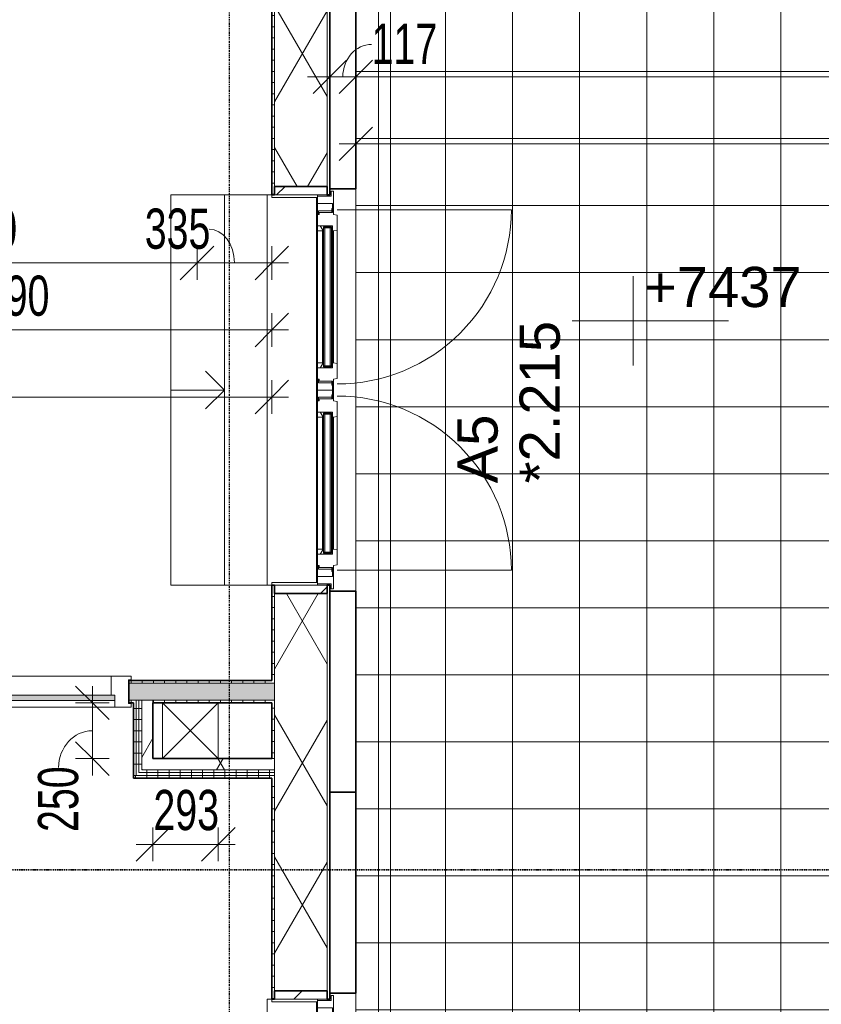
# Model space of a CAD drawing. Header units: millimetres. Extents: x -80560 to 110805, y -11020 to 52719.
# Tile 160 of 182: x 77156 to 80744, y 16700 to 21107. Entities that reach past the tile are written whole.
import ezdxf

# ---------------------------------------------------------------- set-up
doc = ezdxf.new("R2010")
doc.units = ezdxf.units.MM
for name, pattern in [('CENTER2', [20, 8, -4, 4, -4]), ('DASHDOT2', [8, 4, -2, 0, -2]), ('DASHED2-1', [3, 2, -1])]:
    doc.linetypes.add(name, pattern=pattern)
for name, color, linetype, lineweight in [('A-ANNO-DIMS', 211, 'Continuous', 9), ('A-ANNO-DIMS-100', 211, 'Continuous', 9), ('A-DETL', 90, 'Continuous', 18), ('A-DOOR', 31, 'Continuous', 18), ('A-DOOR-FRAM', 31, 'Continuous', 18), ('A-FLOR', 192, 'Continuous', 18), ('A-FLOR-OVHD', 1, 'DASHED2-1', 18), ('A-FLOR-PATT', 8, 'Continuous', 18), ('A-GENM', 13, 'Continuous', 18), ('A-GLAZ', 151, 'Continuous', 18), ('A-GLAZ-IDEN', 152, 'Continuous', 18), ('A-GLAZ-SILL', 1, 'Continuous', 18), ('A-WALL', 113, 'Continuous', 35), ('A-WALL-PATT', 111, 'Continuous', 35), ('G-ANNO-DIMS', 111, 'Continuous', 9), ('G-ANNO-SYMB', 111, 'Continuous', 9), ('I-WALL', 2, 'Continuous', 18), ('S-GRID', 1, 'Continuous', 9)]:
    doc.layers.add(name, color=color, linetype=linetype, lineweight=lineweight)
doc.styles.add('Arial', font='arial.ttf', dxfattribs={"height": 180})
doc.styles.add('Arial_6', font='arial.ttf', dxfattribs={"width": 0.7, "height": 180})
doc.dimstyles.new('n3o_1_8', dxfattribs={"dimscale": 304.8, "dimtxt": 183.646692, "dimasz": 0.492126, "dimexe": 0.246063, "dimexo": 0.0625, "dimgap": 0.032808, "dimtad": 1, "dimdec": 0, "dimdsep": 46, "dimtxsty": 'Arial_6', "dimblk1": 'OBLIQUE', "dimblk2": 'OBLIQUE', "dimsah": 1, "dimcen": 0.09, "dimdle": 0.246063, "dimazin": 0, "dimtfac": 1, "dimtdec": 4, "dimtix": 1, "dimtmove": 0, "dimatfit": 3, "dimfxl": 0.246063, "dimfxlon": 1, "dimtvp": 1, "dimtolj": 1, "dimtzin": 0, "dimarcsym": 2})
doc.dimstyles.new('n3o_1_8_0_decimalen', dxfattribs={"dimscale": 304.8, "dimtxt": 183.646692, "dimasz": 0.492126, "dimexe": 0.328084, "dimexo": 0.0625, "dimgap": 0.032808, "dimtad": 1, "dimdec": 0, "dimdsep": 46, "dimtxsty": 'Arial_6', "dimblk1": 'OBLIQUE', "dimblk2": 'OBLIQUE', "dimsah": 1, "dimcen": 0.09, "dimdle": 0.328084, "dimazin": 0, "dimtfac": 1, "dimtdec": 4, "dimtix": 1, "dimtmove": 1, "dimatfit": 3, "dimfxl": 0.328084, "dimfxlon": 1, "dimtvp": 1, "dimtolj": 1, "dimtzin": 0, "dimarcsym": 2})
doc.dimstyles.new('n3o_1_8_0_decimalen_1', dxfattribs={"dimscale": 304.8, "dimtxt": 183.646692, "dimasz": 0.492126, "dimexe": 0.328084, "dimexo": 0.0625, "dimgap": 0.032808, "dimtad": 1, "dimdec": 0, "dimdsep": 46, "dimtxsty": 'Arial_6', "dimblk1": 'OBLIQUE', "dimblk2": 'OBLIQUE', "dimsah": 1, "dimcen": 0.09, "dimdle": 0.328084, "dimazin": 0, "dimtfac": 1, "dimtdec": 4, "dimtix": 1, "dimtmove": 0, "dimatfit": 3, "dimfxl": 0.328084, "dimfxlon": 1, "dimtvp": 1, "dimtolj": 1, "dimtzin": 0, "dimarcsym": 2})
doc.dimstyles.new('n3o_1_8_1', dxfattribs={"dimscale": 304.8, "dimtxt": 183.646692, "dimasz": 0.492126, "dimexe": 0.246063, "dimexo": 0.0625, "dimgap": 0.032808, "dimtad": 1, "dimdec": 0, "dimdsep": 46, "dimtxsty": 'Arial_6', "dimblk1": 'OBLIQUE', "dimblk2": 'OBLIQUE', "dimsah": 1, "dimcen": 0.09, "dimdle": 0.246063, "dimazin": 0, "dimtfac": 1, "dimtdec": 4, "dimtix": 1, "dimtmove": 1, "dimatfit": 3, "dimfxl": 0.246063, "dimfxlon": 1, "dimtvp": 1, "dimtolj": 1, "dimtzin": 0, "dimarcsym": 2})
doc.dimstyles.new('n3o_1_8_3', dxfattribs={"dimscale": 304.8, "dimtxt": 183.646692, "dimasz": 0.492126, "dimexe": 0.246063, "dimexo": 0.0625, "dimgap": 0.032808, "dimtad": 1, "dimdec": 0, "dimdsep": 46, "dimtxsty": 'Arial_6', "dimblk1": 'OBLIQUE', "dimblk2": 'OBLIQUE', "dimsah": 1, "dimcen": 0.09, "dimdle": 0.246063, "dimazin": 0, "dimtfac": 1, "dimtdec": 4, "dimtix": 1, "dimtmove": 0, "dimatfit": 3, "dimfxl": 0.246063, "dimfxlon": 1, "dimtvp": 1, "dimtolj": 1, "dimtzin": 0, "dimarcsym": 2})
pattern_1 = [(60, (24894.82, 0), (-274.963, 158.75), []), (120, (24894.82, 0), (-274.963, -158.75), [])]
pattern_2 = [(45, (0, 0), (-141.42136, 141.42136), [])]
pattern_3 = [(270, (74454.57, 18150), (50, 2e-13), [])]
pattern_4 = [(90, (77974.57, 17712.5), (-50, 3e-15), [])]
pattern_5 = [(0, (77664.82, 17925), (0, 50), [])]

# ---------------------------------------------------------------- blocks, each defined once
blk = doc.blocks.new('merk 2700 draaikiep - std-33663801-DO_02 tweede verdieping')
at = {"layer": 'A-GLAZ'}
for p, q in [((-1318, 72), (-1284, 72)), ((-1318, 10), (-1318, 72)), ((-1284, 72), (-1284, 4)), ((482, 72), (516, 72)), ((482, 4), (482, 72)), ((516, 72), (516, 4)), ((1284, 72), (1318, 72)), ((1284, 4), (1284, 72)), ((1318, 72), (1318, 10)), ((-1340, 10), (-1318, 10)), ((-1340, 0), (-1340, 10)), ((-1284, 4), (-1262, 4)), ((-1262, 4), (-1262, 0)), ((460, 4), (482, 4)), ((460, 0), (460, 4)), ((516, 4), (538, 4)), ((538, 4), (538, 0)), ((1262, 4), (1284, 4)), ((1262, 0), (1262, 4)), ((1318, 10), (1340, 10)), ((1340, 10), (1340, 0)), ((-1262, 0), (-1340, 0)), ((538, 0), (460, 0)), ((1340, 0), (1262, 0))]:
    blk.add_line(p, q, dxfattribs=at)
at = {"layer": 'A-GLAZ-SILL'}
for p, q in [((-1284, 72), (482, 72)), ((516, 72), (1284, 72)), ((-1262, 4), (460, 4)), ((-1262, 0), (460, 0)), ((538, 4), (1262, 4)), ((538, 0), (1262, 0))]:
    blk.add_line(p, q, dxfattribs=at)
blk = doc.blocks.new('NLRS_41_GM_WPB_spouwlat-SH_generiek_ISR - 235x38-V148-DO_02 tweede verdieping')
at = {"layer": 'A-GENM'}
h = blk.add_hatch(dxfattribs=at)
h.set_pattern_fill('FP_68', color=256, style=0, pattern_type=2)
h.set_pattern_definition(pattern_2)
h.paths.add_polyline_path([(53637, 18539), (53637, 18577), (53402, 18577), (53403.1, 18539)], flags=0)
for p, q in [((53402, 18577), (53402, 18539)), ((53637, 18577), (53402, 18577)), ((53637, 18539), (53637, 18577)), ((53402, 18539), (53637, 18539))]:
    blk.add_line(p, q, dxfattribs=at)
blk = doc.blocks.new('NLRS_41_GM_WPB_spouwlat-SH_generiek_ISR - 235x38-V149-DO_02 tweede verdieping')
at = {"layer": 'A-GENM'}
h = blk.add_hatch(dxfattribs=at)
h.set_pattern_fill('FP_74', color=256, style=0, pattern_type=2)
h.set_pattern_definition(pattern_2)
h.paths.add_polyline_path([(53637, 20323), (53637, 20361), (53402, 20361), (53403.1, 20323)], flags=0)
for p, q in [((53402, 20361), (53402, 20323)), ((53637, 20361), (53402, 20361)), ((53637, 20323), (53637, 20361)), ((53402, 20323), (53637, 20323))]:
    blk.add_line(p, q, dxfattribs=at)
blk = doc.blocks.new('41_dagkanten_SH_generiek_ISR - 12x204_5-V150-DO_02 tweede verdieping')
at = {"layer": 'A-GENM'}
for p, q in [((53594, 20323), (53389.5, 20323)), ((53389.5, 20323), (53389.5, 20311)), ((53594, 20318), (53594, 20323)), ((53389.5, 20311), (53594, 20311))]:
    blk.add_line(p, q, dxfattribs=at)
blk = doc.blocks.new('41_dagkanten_SH_generiek_ISR - 12x204_5-V151-DO_02 tweede verdieping')
at = {"layer": 'A-GENM'}
for p, q in [((53594, 18589), (53389.5, 18589)), ((53389.5, 18589), (53389.5, 18577)), ((53389.5, 18577), (53594, 18577)), ((53594, 18577), (53594, 18582))]:
    blk.add_line(p, q, dxfattribs=at)
blk = doc.blocks.new('NLRS_41_GM_WPB_spouwlat-SH_generiek_ISR - 235x38-V153-DO_02 tweede verdieping')
at = {"layer": 'A-GENM'}
h = blk.add_hatch(dxfattribs=at)
h.set_pattern_fill('FP_68', color=256, style=0, pattern_type=2)
h.set_pattern_definition(pattern_2)
h.paths.add_polyline_path([(53637, 16723), (53637, 16761), (53402, 16761), (53403.1, 16723)], flags=0)
for p, q in [((53402, 16761), (53402, 16723)), ((53637, 16761), (53402, 16761)), ((53637, 16723), (53637, 16761)), ((53402, 16723), (53637, 16723))]:
    blk.add_line(p, q, dxfattribs=at)
blk = doc.blocks.new('41_dagkanten_SH_generiek_ISR - 12x204_5-V154-DO_02 tweede verdieping')
at = {"layer": 'A-GENM'}
for p, q in [((53594, 16723), (53389.5, 16723)), ((53389.5, 16723), (53389.5, 16711)), ((53389.5, 16711), (53594, 16711)), ((53594, 16718), (53594, 16723))]:
    blk.add_line(p, q, dxfattribs=at)
blk = doc.blocks.new('merk 1800 dubbele deur - std-31188327-DO_02 tweede verdieping')
at = {"layer": 'A-GLAZ'}
for p, q in [((-812, 0), (-890, 0)), ((-890, 0), (-890, -10)), ((-812, -4), (-812, 0)), ((890, 0), (812, 0)), ((812, 0), (812, -4)), ((890, -10), (890, 0)), ((-890, -10), (-868, -10)), ((-868, -10), (-868, -72)), ((-834, -72), (-834, -4)), ((-834, -4), (-812, -4)), ((812, -4), (834, -4)), ((834, -4), (834, -72)), ((868, -72), (868, -10)), ((868, -10), (890, -10)), ((-868, -72), (-834, -72)), ((834, -72), (868, -72))]:
    blk.add_line(p, q, dxfattribs=at)
at = {"layer": 'A-GLAZ-SILL'}
for p, q in [((-807, 0), (-812, 0)), ((27, 0), (-27, 0)), ((812, 0), (807, 0))]:
    blk.add_line(p, q, dxfattribs=at)
blk = doc.blocks.new('32_n3o_raam_h1xb2 - 90x139_25_K_2410x2070-32117085-DO_02 tweede verdieping')
at = {"layer": 'A-GLAZ'}
for p, q in [((-1035, 69.5), (-1035, 52.5)), ((-962, 69.5), (-1035, 69.5)), ((-1035, 52.5), (-1023, 52.5)), ((-1023, 52.5), (-1023, -52.5)), ((-962, 39.5), (-962, 69.5)), ((-962, 69.5), (-28, 69.5)), ((28, 69.5), (-28, 69.5)), ((-28, 69.5), (-28, 39.5)), ((28, 39.5), (28, 69.5)), ((28, 69.5), (962, 69.5)), ((1035, 69.5), (962, 69.5)), ((962, 69.5), (962, 39.5)), ((1023, -52.5), (1023, 52.5)), ((1023, 52.5), (1035, 52.5)), ((1035, 52.5), (1035, 69.5)), ((-945, -69.5), (-945, 15.5)), ((-45, 15.5), (-45, -69.5)), ((45, -69.5), (45, 15.5)), ((945, 15.5), (945, -69.5)), ((-1023, -52.5), (-1035, -52.5)), ((-1035, -52.5), (-1035, -69.5)), ((-1035, -69.5), (-945, -69.5)), ((-45, -69.5), (-945, -69.5)), ((-45, -69.5), (45, -69.5)), ((945, -69.5), (45, -69.5)), ((945, -69.5), (1035, -69.5)), ((1035, -52.5), (1023, -52.5)), ((1035, -69.5), (1035, -52.5))]:
    blk.add_line(p, q, dxfattribs=at)
blk = doc.blocks.new('30_n3o_raam_vast - 24mm-31742709-DO_02 tweede verdieping')
at = {"layer": 'A-DOOR'}
blk.add_hatch(color=256, dxfattribs=at).paths.add_polyline_path([(0, 24), (-934, 24), (-934, 0), (0, 0)], flags=0)
for p, q in [((0, 24), (-934, 24)), ((-934, 24), (-934, 0)), ((-934, 0), (0, 0)), ((0, 0), (0, 24))]:
    blk.add_line(p, q, dxfattribs=at)
blk = doc.blocks.new('DPWP_merk 1800 dubbele deur Window1 - Type 1-33599690-DO_02 tweede verdieping')
at = {"layer": 'A-GENM'}
for p, q in [((-395, 0), (-417, 0)), ((-417, 0), (-417, -68)), ((-395, -4), (-395, 0)), ((-395, 0), (-390, 0)), ((390, 0), (395, 0)), ((395, 0), (395, -4)), ((-385, -4), (-395, -4)), ((-385, -64), (-385, -4)), ((-378, -4), (-385, -4)), ((385, -4), (378, -4)), ((395, -4), (385, -4)), ((385, -4), (385, -64)), ((-417, -68), (-373, -68)), ((-373, -64), (-385, -64)), ((-373, -68), (-373, -64)), ((-368, -64), (-373, -64)), ((-368, -68), (-373, -68)), ((373, -64), (368, -64)), ((373, -68), (368, -68)), ((385, -64), (373, -64)), ((373, -64), (373, -68)), ((373, -68), (417, -68))]:
    blk.add_line(p, q, dxfattribs=at)
blk = doc.blocks.new('DPWP_merk 1800 dubbele deur Window2 - Type 1-33599769-DO_02 tweede verdieping')
at = {"layer": 'A-GENM'}
for p, q in [((-395, -4), (-395, 0)), ((-395, 0), (-390, 0)), ((390, 0), (395, 0)), ((395, 0), (395, -4)), ((417, 0), (395, 0)), ((417, -68), (417, 0)), ((-385, -4), (-395, -4)), ((-385, -64), (-385, -4)), ((-378, -4), (-385, -4)), ((385, -4), (378, -4)), ((395, -4), (385, -4)), ((385, -4), (385, -64)), ((-417, -68), (-373, -68)), ((-373, -64), (-385, -64)), ((-373, -68), (-373, -64)), ((-368, -64), (-373, -64)), ((-368, -68), (-373, -68)), ((373, -64), (368, -64)), ((373, -68), (368, -68)), ((385, -64), (373, -64)), ((373, -64), (373, -68)), ((373, -68), (417, -68))]:
    blk.add_line(p, q, dxfattribs=at)
blk = doc.blocks.new('DPWP_merk 1800 dubbele deur Window1 Window1 - Type 1-33599652-DO_02 tweede verdieping')
at = {"layer": 'A-DOOR'}
for p, q in [((298.5, 84), (-298.5, 84)), ((296, 68), (-296, 68)), ((296, 64), (-296, 64))]:
    blk.add_line(p, q, dxfattribs=at)
at = {"layer": 'A-DOOR-FRAM'}
for p, q in [((-368, 68), (-390, 68)), ((-390, 68), (-390, 64)), ((-390, 64), (-378, 64)), ((-378, 64), (-378, 4)), ((-365.5, 84), (-368, 68)), ((-298.5, 84), (-365.5, 84)), ((-318, -4), (-318, 64)), ((-318, 64), (-296, 64)), ((-296, 68), (-298.5, 84)), ((-296, 64), (-296, 68)), ((298.5, 84), (296, 68)), ((296, 68), (296, 64)), ((296, 64), (318, 64)), ((365.5, 84), (298.5, 84)), ((318, 64), (318, -4)), ((368, 68), (365.5, 84)), ((390, 68), (368, 68)), ((378, 4), (378, 64)), ((378, 64), (390, 64)), ((390, 64), (390, 68)), ((-378, 4), (-368, 4)), ((-368, 4), (-368, -4)), ((368, -4), (368, 4)), ((368, 4), (378, 4)), ((-368, -4), (-318, -4)), ((318, -4), (368, -4))]:
    blk.add_line(p, q, dxfattribs=at)
blk = doc.blocks.new('Mobility Plan Swing v2 - Mobility Plan Swing v2-33600307-DO_02 tweede verdieping')
at = {"layer": 'A-GENM'}
blk.add_line((-390, -780), (-390, 0), dxfattribs=at)
blk.add_arc((-390, 0), 780, 270, 0, dxfattribs=at)
blk = doc.blocks.new('30_n3o_RT72_glas met glaslat - Type 1-33600303-DO_02 tweede verdieping')
at = {"layer": 'A-GENM'}
for points in [[(313, -5), (-313, -5), (-313, -11), (313, -11)], [(313, -35), (-313, -35), (-313, -41), (313, -41)]]:
    blk.add_hatch(color=256, dxfattribs=at).paths.add_polyline_path(points, flags=0)
for p, q in [((313, -5), (-313, -5)), ((-313, -5), (-313, -11)), ((-309, -5), (-313, -5)), ((-313, -5), (-313, -41)), ((-313, -11), (313, -11)), ((313, -35), (-313, -35)), ((-313, -35), (-313, -41)), ((-313, -41), (313, -41)), ((-313, -41), (-309, -41)), ((-309, -41), (-309, -5)), ((313, -5), (309, -5)), ((309, -5), (309, -41)), ((309, -41), (313, -41)), ((313, -11), (313, -5)), ((313, -41), (313, -5)), ((313, -41), (313, -35))]:
    blk.add_line(p, q, dxfattribs=at)
blk = doc.blocks.new('DPWP_30_n3o_RT72_glas met glaslat Frame1 - Type 1-33600306-DO_02 tweede verdieping')
at = {"layer": 'A-GENM'}
for p, q in [((-301.317, -5), (-318, -15)), ((-318, -27), (-296, -27)), ((-296, -5), (-301.317, -5)), ((296, -5), (-296, -5)), ((-296, -27), (-296, -5)), ((296, -27), (-296, -27)), ((301.317, -5), (296, -5)), ((296, -5), (296, -27)), ((296, -27), (318, -27)), ((318, -15), (301.317, -5))]:
    blk.add_line(p, q, dxfattribs=at)
blk = doc.blocks.new('DPWP_merk 1800 dubbele deur Window2 Window1 - Type 1-33599731-DO_02 tweede verdieping')
at = {"layer": 'A-DOOR'}
for p, q in [((298.5, 84), (-298.5, 84)), ((296, 68), (-296, 68)), ((296, 64), (-296, 64))]:
    blk.add_line(p, q, dxfattribs=at)
at = {"layer": 'A-DOOR-FRAM'}
for p, q in [((-368, 68), (-390, 68)), ((-390, 68), (-390, 64)), ((-390, 64), (-378, 64)), ((-378, 64), (-378, 4)), ((-365.5, 84), (-368, 68)), ((-298.5, 84), (-365.5, 84)), ((-318, -4), (-318, 64)), ((-318, 64), (-296, 64)), ((-296, 68), (-298.5, 84)), ((-296, 64), (-296, 68)), ((298.5, 84), (296, 68)), ((296, 68), (296, 64)), ((296, 64), (318, 64)), ((365.5, 84), (298.5, 84)), ((318, 64), (318, -4)), ((368, 68), (365.5, 84)), ((390, 68), (368, 68)), ((378, 4), (378, 64)), ((378, 64), (390, 64)), ((390, 64), (390, 68)), ((-378, 4), (-368, 4)), ((-368, 4), (-368, -4)), ((368, -4), (368, 4)), ((368, 4), (378, 4)), ((-368, -4), (-318, -4)), ((318, -4), (368, -4))]:
    blk.add_line(p, q, dxfattribs=at)
blk = doc.blocks.new('Mobility Plan Swing v2 - Mobility Plan Swing v2-33600313-DO_02 tweede verdieping')
at = {"layer": 'A-GENM'}
blk.add_line((-390, 780), (-390, 0), dxfattribs=at)
blk.add_arc((-390, 0), 780, 360, 90, dxfattribs=at)
blk = doc.blocks.new('NLRS_42_GM_ISR_vensterbank_kunststeen-SH_generiek_ISR - 220x20-V477-DO_02 tweede verdieping')
at = {"layer": 'A-GENM'}
for p, q in [((-1323, 199.5), (-1323, 220)), ((-1323, 220), (1323, 220)), ((1323, 220), (1323, 199.5)), ((1311, 0), (-1311, 0))]:
    blk.add_line(p, q, dxfattribs=at)
blk = doc.blocks.new('NLRS_42_GM_ISR_vensterbank_kunststeen-SH_generiek_ISR - 220x20-V476-DO_02 tweede verdieping')
at = {"layer": 'A-GENM'}
for p, q in [((-873, 199.5), (-873, 220)), ((-873, 220), (873, 220)), ((873, 220), (873, 199.5)), ((861, 0), (-861, 0))]:
    blk.add_line(p, q, dxfattribs=at)
blk = doc.blocks.new('DIMBLOCK271-DO_02 tweede verdieping')
at = {"layer": 'A-ANNO-DIMS-100'}
for p, q in [((75894.8, 19718.6), (75969.8, 19793.6)), ((75894.8, 19793.6), (75894.8, 19643.6)), ((75894.8, 19718.6), (75894.8, 19793.6)), ((78284.3, 19718.6), (78359.3, 19793.6)), ((78284.3, 19793.6), (78284.3, 19643.6)), ((78284.3, 19718.6), (78284.3, 19793.6)), ((75894.8, 19718.6), (75819.8, 19643.6)), ((75894.8, 19718.6), (78359.3, 19718.6)), ((78284.3, 19718.6), (78209.3, 19643.6))]:
    blk.add_line(p, q, dxfattribs=at)
at = {"layer": 'A-ANNO-DIMS-100', "color": 0, "insert": (76897.4, 19962.2), "char_height": 180, "width": 461.094, "attachment_point": 1, "line_spacing_factor": 0.941778, "style": 'Arial_6'}
blk.add_mtext('2390', dxfattribs=at)
blk = doc.blocks.new('_Oblique')
at = {"color": 0, "linetype": 'ByBlock', "lineweight": -2}
blk.add_line((-0.5, -0.5), (0.5, 0.5), dxfattribs=at)
blk = doc.blocks.new('DIMBLOCK295-DO_02 tweede verdieping')
at = {"layer": 'A-ANNO-DIMS-100'}
for p, q in [((70624.8, 19418.6), (70699.8, 19493.6)), ((70624.8, 19493.6), (70624.8, 19343.6)), ((70624.8, 19418.6), (70624.8, 19493.6)), ((78284.3, 19418.6), (78359.3, 19493.6)), ((78284.3, 19493.6), (78284.3, 19343.6)), ((78284.3, 19418.6), (78284.3, 19493.6)), ((70624.8, 19418.6), (70549.8, 19343.6)), ((70624.8, 19418.6), (78359.3, 19418.6)), ((78284.3, 19418.6), (78209.3, 19343.6))]:
    blk.add_line(p, q, dxfattribs=at)
at = {"layer": 'A-ANNO-DIMS-100', "color": 0, "insert": (74262.4, 19662.2), "char_height": 180, "width": 461.094, "attachment_point": 1, "line_spacing_factor": 0.941778, "style": 'Arial_6'}
blk.add_mtext('7660', dxfattribs=at)
blk = doc.blocks.new('DIMBLOCK296-DO_02 tweede verdieping')
at = {"layer": 'A-ANNO-DIMS-100'}
for p, q in [((77752.3, 17416.4), (77827.3, 17491.4)), ((77752.3, 17491.4), (77752.3, 17341.4)), ((77752.3, 17416.4), (77752.3, 17491.4)), ((78044.8, 17416.4), (78119.8, 17491.4)), ((78044.8, 17491.4), (78044.8, 17341.4)), ((78044.8, 17416.4), (78044.8, 17491.4)), ((77677.3, 17416.4), (78119.8, 17416.4)), ((77752.3, 17416.4), (77677.3, 17341.4)), ((78044.8, 17416.4), (77969.8, 17341.4))]:
    blk.add_line(p, q, dxfattribs=at)
at = {"layer": 'A-ANNO-DIMS-100', "color": 0, "insert": (77754.5, 17660.1), "char_height": 180, "width": 345.821, "attachment_point": 1, "line_spacing_factor": 0.941778, "style": 'Arial_6'}
blk.add_mtext('293', dxfattribs=at)
blk = doc.blocks.new('DIMBLOCK297-DO_02 tweede verdieping')
at = {"layer": 'A-ANNO-DIMS-100'}
for p, q in [((77481.3, 18050), (77406.3, 18125)), ((77481.3, 17725), (77481.3, 18125)), ((77406.3, 18050), (77556.3, 18050)), ((77481.3, 18050), (77406.3, 18050)), ((77481.3, 18050), (77556.3, 17975)), ((77481.3, 17800), (77406.3, 17875)), ((77556.3, 17800), (77406.3, 17800)), ((77481.3, 17800), (77556.3, 17725)), ((77481.3, 17800), (77556.3, 17800))]:
    blk.add_line(p, q, dxfattribs=at)
blk.add_ellipse((77481.3, 17760.1), major_axis=(0, 164.9), ratio=0.917363, start_param=0, end_param=1.570796, dxfattribs=at)
at = {"layer": 'A-ANNO-DIMS-100', "color": 0, "insert": (77237.6, 17471.9), "char_height": 180, "width": 345.821, "attachment_point": 1, "rotation": 90, "line_spacing_factor": 0.941778, "style": 'Arial_6'}
blk.add_mtext('250', dxfattribs=at)
blk = doc.blocks.new('Spot Elevations - default-305554-DO_02 tweede verdieping')
at = {"layer": 'G-ANNO-DIMS'}
for p, q in [((0, 2), (0, -2)), ((4.277, 0), (-2.723, 0))]:
    blk.add_line(p, q, dxfattribs=at)
blk = doc.blocks.new('DIMBLOCK404-DO_02 tweede verdieping')
at = {"layer": 'A-ANNO-DIMS-100'}
for p, q in [((78660.8, 20551.5), (78735.8, 20626.5)), ((78660.8, 20626.5), (78660.8, 20476.5)), ((78660.8, 20551.5), (78660.8, 20626.5)), ((84060.8, 20551.5), (84135.8, 20626.5)), ((84060.8, 20626.5), (84060.8, 20476.5)), ((84060.8, 20551.5), (84060.8, 20626.5)), ((78585.8, 20551.5), (84135.8, 20551.5)), ((78660.8, 20551.5), (78585.8, 20476.5)), ((84060.8, 20551.5), (83985.8, 20476.5))]:
    blk.add_line(p, q, dxfattribs=at)
at = {"layer": 'A-ANNO-DIMS-100', "color": 0, "insert": (81168.7, 20795.2), "char_height": 180, "width": 461.094, "attachment_point": 1, "line_spacing_factor": 0.941778, "style": 'Arial_6'}
blk.add_mtext('5400', dxfattribs=at)
blk = doc.blocks.new('DIMBLOCK537-DO_02 tweede verdieping')
at = {"layer": 'A-ANNO-DIMS-100'}
for p, q in [((75939.8, 20018.6), (76014.8, 20093.6)), ((75939.8, 20093.6), (75939.8, 19943.6)), ((75939.8, 20018.6), (75939.8, 20093.6)), ((77949.8, 20018.6), (78024.8, 20093.6)), ((77949.8, 20093.6), (77949.8, 19943.6)), ((77949.8, 20018.6), (77949.8, 20093.6)), ((75939.8, 20018.6), (75864.8, 19943.6)), ((75939.8, 20018.6), (77949.8, 20018.6)), ((77949.8, 20018.6), (77874.8, 19943.6))]:
    blk.add_line(p, q, dxfattribs=at)
at = {"layer": 'A-ANNO-DIMS-100', "color": 0, "insert": (76752.7, 20262.2), "char_height": 180, "width": 461.094, "attachment_point": 1, "line_spacing_factor": 0.941778, "style": 'Arial_6'}
blk.add_mtext('2010', dxfattribs=at)
blk = doc.blocks.new('DIMBLOCK538-DO_02 tweede verdieping')
at = {"layer": 'A-ANNO-DIMS-100'}
for p, q in [((77949.8, 20018.6), (78024.8, 20093.6)), ((77949.8, 20093.6), (77949.8, 19943.6)), ((77949.8, 20018.6), (77949.8, 20093.6)), ((78284.3, 20018.6), (78359.3, 20093.6)), ((78284.3, 20093.6), (78284.3, 19943.6)), ((78284.3, 20018.6), (78284.3, 20093.6)), ((77949.8, 20018.6), (77874.8, 19943.6)), ((77949.8, 20018.6), (78359.3, 20018.6)), ((78284.3, 20018.6), (78209.3, 19943.6))]:
    blk.add_line(p, q, dxfattribs=at)
blk.add_ellipse((78003.9, 20018.6), major_axis=(0, 151.3), ratio=0.748017, start_param=4.712389, end_param=6.283185, dxfattribs=at)
at = {"layer": 'A-ANNO-DIMS-100', "color": 0, "insert": (77715.7, 20262.2), "char_height": 180, "width": 345.821, "attachment_point": 1, "line_spacing_factor": 0.941778, "style": 'Arial_6'}
blk.add_mtext('335', dxfattribs=at)
blk = doc.blocks.new('DIMBLOCK605-DO_02 tweede verdieping')
at = {"layer": 'A-ANNO-DIMS-100'}
for p, q in [((78543.8, 20951.5), (78543.8, 20751.5)), ((78543.8, 20851.5), (78543.8, 20951.5)), ((78660.8, 20951.5), (78660.8, 20751.5)), ((78660.8, 20851.5), (78660.8, 20951.5)), ((78543.8, 20851.5), (78618.8, 20926.5)), ((78660.8, 20851.5), (78735.8, 20926.5)), ((78443.8, 20851.5), (78660.8, 20851.5)), ((78543.8, 20851.5), (78468.8, 20776.5)), ((78660.8, 20851.5), (78585.8, 20776.5))]:
    blk.add_line(p, q, dxfattribs=at)
blk.add_ellipse((78731.2, 20851.5), major_axis=(0, 145.2), ratio=0.887992, start_param=0, end_param=1.570796, dxfattribs=at)
at = {"layer": 'A-ANNO-DIMS-100', "color": 0, "insert": (78731.2, 21089.1), "char_height": 180, "width": 345.821, "attachment_point": 1, "line_spacing_factor": 0.941778, "style": 'Arial_6'}
blk.add_mtext('117', dxfattribs=at)
blk = doc.blocks.new('DIMBLOCK606-DO_02 tweede verdieping')
at = {"layer": 'A-ANNO-DIMS-100'}
for p, q in [((78660.8, 20951.5), (78660.8, 20751.5)), ((78660.8, 20851.5), (78660.8, 20951.5)), ((83494.8, 20951.5), (83494.8, 20751.5)), ((83494.8, 20851.5), (83494.8, 20951.5)), ((78660.8, 20851.5), (78735.8, 20926.5)), ((83494.8, 20851.5), (83569.8, 20926.5)), ((78660.8, 20851.5), (78585.8, 20776.5)), ((78660.8, 20851.5), (83494.8, 20851.5)), ((83494.8, 20851.5), (83419.8, 20776.5))]:
    blk.add_line(p, q, dxfattribs=at)
at = {"layer": 'A-ANNO-DIMS-100', "color": 0, "insert": (80885.7, 21095.2), "char_height": 180, "width": 461.094, "attachment_point": 1, "line_spacing_factor": 0.941778, "style": 'Arial_6'}
blk.add_mtext('4834', dxfattribs=at)

msp = doc.modelspace()

# ---------------------------------------------------------------- hatches: boundary and pattern name
at = {"layer": 'A-FLOR-PATT'}
h = msp.add_hatch(dxfattribs=at)
h.set_pattern_fill('FP_188', color=256, style=0, pattern_type=2)
h.set_pattern_definition([(270, (83862.32, 22675), (300, 2e-14), []), (0, (83862.32, 22675), (0, 300), [])])
h.paths.add_polyline_path([(88282.7, 9981), (89063.8, 9981), (89063.8, 35369), (84060.8, 35369), (84060.8, 22034), (81863.1, 22034), (81863.1, 22019), (81798.1, 22019), (81798.1, 22034), (81005.6, 22034), (81005.6, 22018.5), (81022.6, 22018.5), (81022.6, 22012.5), (81867.6, 22012.5), (81867.6, 21972.5), (81022.6, 21972.5), (81022.6, 21966.5), (81005.6, 21966.5), (81004.5, 21919.8), (81003.3, 21916.8), (80997.6, 21914.7), (80993.6, 21915.5), (80989.9, 21920.4), (80989.6, 21926.5), (80989.6, 21966.5), (80972.6, 21967.3), (80972.6, 21972.5), (80937.6, 21973), (80937.6, 22012.5), (80953.4, 22012.5), (80946.3, 22014.7), (80943.2, 22020.5), (80944.1, 22026.2), (80947.6, 22027.1), (80947.6, 22031), (80933.1, 22031), (80933.1, 21951), (80947.6, 21951), (80947.4, 21955), (80944.1, 21955.8), (80943.2, 21961.5), (80947.6, 21967.7), (80955, 21969.7), (80959.5, 21967.3), (80959.6, 21964.5), (80961.1, 21964.5), (80961.1, 21949.5), (80896.1, 21949.5), (80895.4, 22034), (78660.8, 22034), (78660.8, 9981), (87989.1, 9981)], flags=0)
h.paths.add_polyline_path([(87548.5, 10147.5), (78735.8, 10148.4), (78735.8, 10152.5), (88892.3, 10152.5), (88892.3, 35197.5), (84135.8, 35198.2), (84135.8, 35202.5), (88897.3, 35201.8), (88896.6, 10147.5), (87695.4, 10147.5)], flags=0)
h.paths.add_polyline_path([(81003.3, 21928.1), (80999.7, 21930.2), (81001.6, 21928.8)], flags=0)
h.paths.add_polyline_path([(80959.6, 21951), (80958.6, 21956.5), (80958, 21956.6), (80958, 21963.3), (80955.8, 21954.8), (80957.3, 21954.5), (80958.6, 21951)], flags=0)
h.paths.add_polyline_path([(80931.6, 21952.5), (80931.6, 22029.5), (80897.6, 22029.5), (80897.6, 21952.5)], flags=0)
h.paths.add_polyline_path([(80959.6, 22012.5), (80972.6, 22012.5), (80972.6, 22018.5), (80989.6, 22018.5), (80989.6, 22034), (80961.1, 22034), (80961.1, 22032.5), (80955.3, 22026.2), (80959.6, 22014.4), (80955.3, 22012.5), (80959.6, 22012.5)], flags=0)
h.paths.add_polyline_path([(80958, 22019.5), (80958.6, 22027.5), (80959.6, 22027.5), (80961.1, 22031), (80961.1, 22019.5), (80958.6, 22019.5)], flags=0)
h.paths.add_polyline_path([(81821.9, 22020.5), (81861.6, 22020.5), (81861.6, 22032.5), (81856.1, 22032.5), (81856.1, 22034), (81799.6, 22034), (81799.6, 22020.5)], flags=0)
at = {"layer": 'A-WALL-PATT', "lineweight": 18}
h = msp.add_hatch(dxfattribs=at)
h.set_pattern_fill('FP_78', color=256, angle=90, style=0, pattern_type=2)
h.set_pattern_definition([(180, (78543.82, 15926), (7e-14, -50), [])])
h.paths.add_polyline_path([(78296.8, 9948), (78296.8, 11827), (78284.3, 11827), (78284.3, 9948)], flags=0)
h.paths.add_polyline_path([(78296.8, 13573), (78296.8, 14077), (78284.3, 14077), (78284.3, 13573)], flags=0)
h.paths.add_polyline_path([(78284.3, 16723), (78296.8, 16723), (78296.8, 17725), (78284.3, 17725), (78284.3, 17587.4)], flags=0)
h.paths.add_polyline_path([(78284.3, 17800), (78296.8, 17800), (78296.8, 18062.5), (78284.3, 18062.5), (78284.3, 17920.7)], flags=0)
h.paths.add_polyline_path([(78296.8, 18137.5), (78296.8, 18577), (78284.3, 18577), (78284.3, 18137.5)], flags=0)
h.paths.add_polyline_path([(78284.3, 20323), (78296.8, 20323), (78296.8, 22398), (78284.3, 22398), (78284.3, 21586.6)], flags=0)
h = msp.add_hatch(dxfattribs=at)
h.set_pattern_fill('FP_2', color=256, style=0, pattern_type=2)
h.set_pattern_definition(pattern_1)
h.paths.add_polyline_path([(78297.9, 9713), (78531.8, 9713), (78531.8, 11789), (78296.8, 11789), (78296.8, 9713)], flags=0)
h.paths.add_polyline_path([(78531.8, 13611), (78531.8, 14039), (78296.8, 14039), (78297.9, 13611)], flags=0)
h.paths.add_polyline_path([(78296.8, 16761), (78531.8, 16761), (78531.8, 18539), (78296.8, 18539), (78296.8, 17587.4)], flags=0)
h.paths.add_polyline_path([(78296.8, 20361), (78531.8, 20361), (78531.8, 22163), (78296.8, 22163), (78296.8, 21586.6)], flags=0)
h = msp.add_hatch(dxfattribs=at)
h.set_pattern_fill('FP_77', color=256, style=0, pattern_type=2)
h.set_pattern_definition([(90, (78543.82, 15926), (-50, -7e-14), [])])
h.paths.add_polyline_path([(78543.8, 9701), (78543.8, 11827), (78531.8, 11827), (78531.8, 9701)], flags=0)
h.paths.add_polyline_path([(78531.8, 13573), (78543.8, 13573), (78543.8, 14077), (78531.8, 14077), (78531.8, 13588.2)], flags=0)
h.paths.add_polyline_path([(78531.8, 16723), (78543.8, 16723), (78543.8, 18577), (78531.8, 18577), (78531.8, 16761)], flags=0)
h.paths.add_polyline_path([(78543.8, 20323), (78543.8, 22151), (78531.8, 22151), (78531.8, 20323)], flags=0)
at = {"layer": 'A-WALL-PATT', "lineweight": 5}
h = msp.add_hatch(color=256, dxfattribs=at)
h.paths.add_polyline_path([(78284.3, 18062.5), (78296.8, 18062.5), (78296.8, 18137.5), (77644.8, 18137.5), (77644.8, 18062.5), (77752.3, 18062.5)], flags=0)
h.paths.add_polyline_path([(75594.8, 18062.5), (75594.8, 18137.5), (72694.8, 18137.5), (72694.8, 18062.5), (75361.2, 18062.5)], flags=0)
h.paths.add_polyline_path([(70644.8, 18062.5), (70644.8, 18137.5), (70612.3, 18137.5), (70612.3, 18062.5), (70624.8, 18062.5)], flags=0)
at = {"layer": 'A-WALL-PATT', "lineweight": 18}
h = msp.add_hatch(dxfattribs=at)
h.set_pattern_fill('FP_102', color=256, angle=-270, style=0, pattern_type=2)
h.set_pattern_definition(pattern_3)
h.paths.add_polyline_path([(78284.3, 18137.5), (78284.3, 18150), (77644.8, 18150), (77644.8, 18137.5), (77710.5, 18137.5)], flags=0)
h.paths.add_polyline_path([(75594.8, 18137.5), (75594.8, 18150), (72694.8, 18150), (72694.8, 18137.5), (75361.2, 18137.5)], flags=0)
h.paths.add_polyline_path([(70624.8, 18137.5), (70644.8, 18137.5), (70644.8, 18150), (70624.8, 18150)], flags=0)
h = msp.add_hatch(dxfattribs=at)
h.set_pattern_fill('FP_102', color=256, angle=-270, style=0, pattern_type=2)
h.set_pattern_definition(pattern_3)
h.paths.add_polyline_path([(78284.3, 18050), (78284.3, 18062.5), (77752.3, 18062.5), (77752.3, 18050)], flags=0)
h.paths.add_polyline_path([(77644.8, 18050), (77677.3, 18050), (77677.3, 18062.5), (77644.8, 18062.5)], flags=0)
h.paths.add_polyline_path([(75361.2, 18050), (75594.8, 18050), (75594.8, 18062.5), (72694.8, 18062.5), (72694.8, 18050), (74773.8, 18050)], flags=0)
h.paths.add_polyline_path([(70644.8, 18050), (70644.8, 18062.5), (70624.8, 18062.5), (70624.8, 18050)], flags=0)
h = msp.add_hatch(dxfattribs=at)
h.set_pattern_fill('FP_133', color=256, angle=90, style=0, pattern_type=2)
h.set_pattern_definition(pattern_5)
h.paths.add_polyline_path([(77677.3, 17725), (77677.3, 18050), (77664.8, 18050), (77664.8, 17725)], flags=0)
h = msp.add_hatch(dxfattribs=at)
h.set_pattern_fill('FP_133', color=256, angle=90, style=0, pattern_type=2)
h.set_pattern_definition(pattern_5)
h.paths.add_polyline_path([(77689.8, 17737.5), (77689.8, 18062.5), (77677.3, 18062.5), (77677.3, 17737.5)], flags=0)
h = msp.add_hatch(dxfattribs=at)
h.set_pattern_fill('FP_133', color=256, angle=90, style=0, pattern_type=2)
h.set_pattern_definition(pattern_5)
h.paths.add_polyline_path([(77689.8, 17750), (77702.3, 17750), (77702.3, 18062.5), (77689.8, 18062.5), (77689.8, 17800)], flags=0)
h = msp.add_hatch(dxfattribs=at)
h.set_pattern_fill('FP_2', color=256, style=0, pattern_type=2)
h.set_pattern_definition(pattern_1)
h.paths.add_polyline_path([(77710.5, 17800), (77752.3, 17800), (77752.3, 18062.5), (77702.3, 18062.5), (77702.3, 17800)], flags=0)
h = msp.add_hatch(dxfattribs=at)
h.set_pattern_fill('FP_2', color=256, style=0, pattern_type=2)
h.set_pattern_definition(pattern_1)
h.paths.add_polyline_path([(78284.3, 17750), (78296.8, 17750), (78296.8, 17800), (77702.3, 17800), (77702.3, 17750), (77710.5, 17750)], flags=0)
h = msp.add_hatch(dxfattribs=at)
h.set_pattern_fill('FP_132', color=256, angle=90, style=0, pattern_type=2)
h.set_pattern_definition(pattern_4)
h.paths.add_polyline_path([(78284.3, 17712.5), (78284.3, 17725), (77664.8, 17725), (77664.8, 17712.5), (77710.5, 17712.5)], flags=0)
h = msp.add_hatch(dxfattribs=at)
h.set_pattern_fill('FP_132', color=256, angle=90, style=0, pattern_type=2)
h.set_pattern_definition(pattern_4)
h.paths.add_polyline_path([(77710.5, 17725), (78296.8, 17725), (78296.8, 17737.5), (77677.3, 17737.5), (77677.3, 17725)], flags=0)
h = msp.add_hatch(dxfattribs=at)
h.set_pattern_fill('FP_132', color=256, angle=90, style=0, pattern_type=2)
h.set_pattern_definition(pattern_4)
h.paths.add_polyline_path([(77710.5, 17737.5), (78296.8, 17737.5), (78296.8, 17750), (77689.8, 17750), (77689.8, 17737.5)], flags=0)

# ---------------------------------------------------------------- linework, layer by layer
at = {"layer": 'A-DETL'}
for p, q in [((78072.8, 19450), (77988, 19534.9)), ((77832.8, 19450), (78072.8, 19450)), ((78072.8, 19450), (77988, 19365.1)), ((78044.8, 18050), (77794.8, 17800)), ((77794.8, 18050), (78044.8, 17800))]:
    msp.add_line(p, q, dxfattribs=at)
at = {"layer": 'A-FLOR'}
for p, q in [((78263.8, 20323), (77832.8, 20323)), ((77832.8, 20323), (77832.8, 18577)), ((78072.8, 20323), (78072.8, 18577)), ((78660.8, 20350), (78660.8, 18550)), ((77832.8, 18577), (78263.8, 18577)), ((77794.8, 17800), (77794.8, 18050)), ((78044.8, 18050), (78044.8, 17800)), ((78660.8, 16750), (78660.8, 14050))]:
    msp.add_line(p, q, dxfattribs=at)
at = {"layer": 'A-FLOR-OVHD'}
msp.add_line((78815.8, 21879), (78815.8, 9429), dxfattribs=at)
at = {"layer": 'A-WALL', "lineweight": 18}
for p, q in [((78296.8, 20361), (78296.8, 22398)), ((78531.8, 20361), (78531.8, 22163)), ((78531.8, 20323), (78531.8, 20318)), ((78543.8, 20323), (78543.8, 20318)), ((78531.8, 18582), (78531.8, 18577)), ((78543.8, 18582), (78543.8, 18577)), ((78296.8, 16761), (78296.8, 18539)), ((78531.8, 16761), (78531.8, 18539)), ((78296.8, 18137.5), (77644.8, 18137.5)), ((78296.8, 18062.5), (77644.8, 18062.5)), ((77677.3, 18062.5), (77677.3, 17725)), ((77689.8, 18062.5), (77689.8, 17737.5)), ((77702.3, 18062.5), (77702.3, 17750)), ((77752.3, 18062.5), (77752.3, 18050)), ((78296.8, 17800), (78284.3, 17800)), ((77677.3, 17725), (78296.8, 17725)), ((77689.8, 17737.5), (78296.8, 17737.5)), ((77702.3, 17750), (78296.8, 17750)), ((78531.8, 16723), (78531.8, 16718)), ((78543.8, 16723), (78543.8, 16718))]:
    msp.add_line(p, q, dxfattribs=at)
at = {"layer": 'A-WALL'}
for p, q in [((78284.3, 22310.5), (78284.3, 20323)), ((78543.8, 20323), (78543.8, 22151)), ((78660.8, 20350), (78660.8, 22034)), ((78296.8, 20323), (78296.8, 20361)), ((78296.8, 20361), (78531.8, 20361)), ((78531.8, 20361), (78531.8, 20323)), ((78284.3, 20323), (78296.8, 20323)), ((78531.8, 20323), (78543.8, 20323)), ((78543.8, 20350), (78660.8, 20350)), ((78284.3, 18577), (78284.3, 18150)), ((78296.8, 18577), (78284.3, 18577)), ((78296.8, 18539), (78296.8, 18577)), ((78543.8, 18577), (78531.8, 18577)), ((78531.8, 18577), (78531.8, 18539)), ((78543.8, 16723), (78543.8, 18577)), ((78531.8, 18539), (78296.8, 18539)), ((78660.8, 18550), (78543.8, 18550)), ((78660.8, 16750), (78660.8, 18550)), ((78284.3, 18050), (78284.3, 17800)), ((78284.3, 17712.5), (78284.3, 16723)), ((78543.8, 17650), (78660.8, 17650)), ((78296.8, 16723), (78296.8, 16761)), ((78296.8, 16761), (78531.8, 16761)), ((78531.8, 16761), (78531.8, 16723)), ((78543.8, 16750), (78660.8, 16750)), ((78284.3, 16723), (78296.8, 16723)), ((78531.8, 16723), (78543.8, 16723))]:
    msp.add_line(p, q, dxfattribs=at)
at = {"layer": 'G-ANNO-SYMB', "linetype": 'DASHDOT2', "lineweight": 35}
msp.add_line((33930.3, 17302.3), (90250.9, 17302.3), dxfattribs=at)
at = {"layer": 'I-WALL', "lineweight": 35}
for p, q in [((78284.3, 18150), (77644.8, 18150)), ((77644.8, 18150), (77644.8, 18050)), ((77644.8, 18050), (77664.8, 18050)), ((77664.8, 18050), (77664.8, 17712.5)), ((77752.3, 18050), (78284.3, 18050)), ((77752.3, 17800), (77752.3, 18050)), ((78284.3, 17800), (77752.3, 17800)), ((77664.8, 17712.5), (78284.3, 17712.5))]:
    msp.add_line(p, q, dxfattribs=at)
at = {"layer": 'S-GRID', "linetype": 'CENTER2', "lineweight": 25}
msp.add_line((78094.8, 4383.3), (78094.8, 52119.1), dxfattribs=at)

# ---------------------------------------------------------------- block references
at = {"layer": 'A-DOOR'}
for name, p, rotation in [('DPWP_merk 1800 dubbele deur Window2 Window1 - Type 1-33599731-DO_02 tweede verdieping', (78492.8, 19867), 270.0000000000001), ('DPWP_merk 1800 dubbele deur Window1 Window1 - Type 1-33599652-DO_02 tweede verdieping', (78492.8, 19033), 270.0000000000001), ('30_n3o_raam_vast - 24mm-31742709-DO_02 tweede verdieping', (76647.8, 18084.5), 180)]:
    msp.add_blockref(name, p, dxfattribs=dict(at, rotation=rotation))
at = {"layer": 'A-GENM'}
for name in ['NLRS_41_GM_WPB_spouwlat-SH_generiek_ISR - 235x38-V149-DO_02 tweede verdieping', '41_dagkanten_SH_generiek_ISR - 12x204_5-V150-DO_02 tweede verdieping', '41_dagkanten_SH_generiek_ISR - 12x204_5-V151-DO_02 tweede verdieping', 'NLRS_41_GM_WPB_spouwlat-SH_generiek_ISR - 235x38-V148-DO_02 tweede verdieping', 'NLRS_41_GM_WPB_spouwlat-SH_generiek_ISR - 235x38-V153-DO_02 tweede verdieping', '41_dagkanten_SH_generiek_ISR - 12x204_5-V154-DO_02 tweede verdieping']:
    msp.add_blockref(name, (24894.8, 0), dxfattribs=at)
for name, p, rotation in [('NLRS_42_GM_ISR_vensterbank_kunststeen-SH_generiek_ISR - 220x20-V476-DO_02 tweede verdieping', (78483.8, 19450), 89.99999999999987), ('DPWP_merk 1800 dubbele deur Window2 - Type 1-33599769-DO_02 tweede verdieping', (78556.8, 19867), 270.0000000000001), ('Mobility Plan Swing v2 - Mobility Plan Swing v2-33600313-DO_02 tweede verdieping', (78576.8, 19867), 270.0000000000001), ('DPWP_30_n3o_RT72_glas met glaslat Frame1 - Type 1-33600306-DO_02 tweede verdieping', (78515.8, 19867), 270.0000000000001), ('30_n3o_RT72_glas met glaslat - Type 1-33600303-DO_02 tweede verdieping', (78556.8, 19867), 270.0000000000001), ('DPWP_merk 1800 dubbele deur Window1 - Type 1-33599690-DO_02 tweede verdieping', (78556.8, 19033), 270.0000000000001), ('Mobility Plan Swing v2 - Mobility Plan Swing v2-33600307-DO_02 tweede verdieping', (78576.8, 19033), 90.00000000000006), ('DPWP_30_n3o_RT72_glas met glaslat Frame1 - Type 1-33600306-DO_02 tweede verdieping', (78515.8, 19033), 270.0000000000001), ('30_n3o_RT72_glas met glaslat - Type 1-33600303-DO_02 tweede verdieping', (78556.8, 19033), 270.0000000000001), ('NLRS_42_GM_ISR_vensterbank_kunststeen-SH_generiek_ISR - 220x20-V477-DO_02 tweede verdieping', (78483.8, 15400), 89.99999999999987)]:
    msp.add_blockref(name, p, dxfattribs=dict(at, rotation=rotation))
at = {"layer": 'A-GLAZ'}
for name, p, rotation in [('merk 1800 dubbele deur - std-31188327-DO_02 tweede verdieping', (78560.8, 19450), 270.0000000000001), ('32_n3o_raam_h1xb2 - 90x139_25_K_2410x2070-32117085-DO_02 tweede verdieping', (76619.8, 18100), 180), ('merk 2700 draaikiep - std-33663801-DO_02 tweede verdieping', (78560.8, 15400), 90.00000000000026)]:
    msp.add_blockref(name, p, dxfattribs=dict(at, rotation=rotation))
at = {"layer": 'G-ANNO-DIMS', "xscale": 99.99999999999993, "yscale": 99.99999999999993, "zscale": 99.99999999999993}
msp.add_blockref('Spot Elevations - default-305554-DO_02 tweede verdieping', (79901.8, 19759), dxfattribs=at)

# ---------------------------------------------------------------- texts
at = {"layer": 'A-GLAZ-IDEN', "lineweight": 9, "char_height": 180, "attachment_point": 1, "rotation": 90, "style": 'Arial'}
for s, insert, width in [('*2.215', (79393.3, 19032.3), 865.822), ('A5', (79115.4, 19032.3), 368.776)]:
    msp.add_mtext(s, dxfattribs=dict(at, insert=insert, width=width))
at = {"layer": 'G-ANNO-DIMS', "insert": (79950.1, 20001.2), "char_height": 180, "width": 843.994, "attachment_point": 1, "line_spacing_factor": 0.941778, "style": 'Arial'}
msp.add_mtext('+7437', dxfattribs=at)

# ---------------------------------------------------------------- dimensions: what is measured, and where the dimension line sits
at = {"layer": 'A-ANNO-DIMS'}
for base, p1, p2, dimstyle, override, picture, middle in [((78660.8, 20851.5), (78543.8, 20951.5), (78660.8, 20951.5), 'n3o_1_8_0_decimalen', {"dimpost": '<>', "dimfxl": 117}, 'DIMBLOCK605-DO_02 tweede verdieping', (78904.2, 20969.1)), ((78284.3189632, 20018.55426), (77949.8189632, 20093.55426), (78284.3189632, 20093.55426), 'n3o_1_8_1', {"dimpost": '<>', "dimfxl": 334.5}, 'DIMBLOCK538-DO_02 tweede verdieping', (77888.6453698, 20142.2356008))]:
    dim = msp.add_linear_dim(base=base, p1=p1, p2=p2, dimstyle=dimstyle, override=override, dxfattribs=at)
    dim.commit()
    dim.dimension.update_dxf_attribs({"geometry": picture, "text_midpoint": middle, "dimtype": 160})
for base, p1, p2, dimstyle, override, picture, middle in [((83494.8, 20851.5), (78660.8, 20951.5), (83494.8, 20951.5), 'n3o_1_8_0_decimalen_1', {"dimpost": '<>', "dimfxl": 4834}, 'DIMBLOCK606-DO_02 tweede verdieping', (81077.8, 20953.5)), ((84060.8, 20551.5), (78660.8, 20626.5), (84060.8, 20626.5), 'n3o_1_8_3', {"dimpost": '<>', "dimfxl": 5400}, 'DIMBLOCK404-DO_02 tweede verdieping', (81360.8, 20653.4)), ((77949.8, 20018.6), (75939.8, 20093.6), (77949.8, 20093.6), 'n3o_1_8_3', {"dimpost": '<>', "dimfxl": 2010}, 'DIMBLOCK537-DO_02 tweede verdieping', (76944.8, 20120.5)), ((78284.3189632, 19718.55426), (75894.8189632, 19793.55426), (78284.3189632, 19793.55426), 'n3o_1_8', {"dimpost": '<>', "dimfxl": 2389.5}, 'DIMBLOCK271-DO_02 tweede verdieping', (77089.5689632, 19820.5187899)), ((78284.3189632, 19418.55426), (70624.8189632, 19493.55426), (78284.3189632, 19493.55426), 'n3o_1_8', {"dimpost": '<>', "dimfxl": 7659.5}, 'DIMBLOCK295-DO_02 tweede verdieping', (74454.5689632, 19520.4573984)), ((78044.8189632, 17416.3987015), (77752.3189632, 17491.3987015), (78044.8189632, 17491.3987015), 'n3o_1_8', {"dimpost": '<>', "dimfxl": 292.5}, 'DIMBLOCK296-DO_02 tweede verdieping', (77898.5689632, 17518.3632314))]:
    dim = msp.add_linear_dim(base=base, p1=p1, p2=p2, dimstyle=dimstyle, override=override, dxfattribs=at)
    dim.commit()
    dim.dimension.update_dxf_attribs({"geometry": picture, "text_midpoint": middle})
dim = msp.add_linear_dim(base=(77481.3, 18050), p1=(77556.3, 17800), p2=(77406.3, 18050), angle=90, dimstyle='n3o_1_8_1', override={"dimpost": '<>', "dimfxl": 291.547595}, dxfattribs=at)
dim.commit()
dim.dimension.update_dxf_attribs({"geometry": 'DIMBLOCK297-DO_02 tweede verdieping', "text_midpoint": (77357.6, 17644.8), "dimtype": 160, "text_rotation": 90})

doc.saveas('drawing.dxf')
